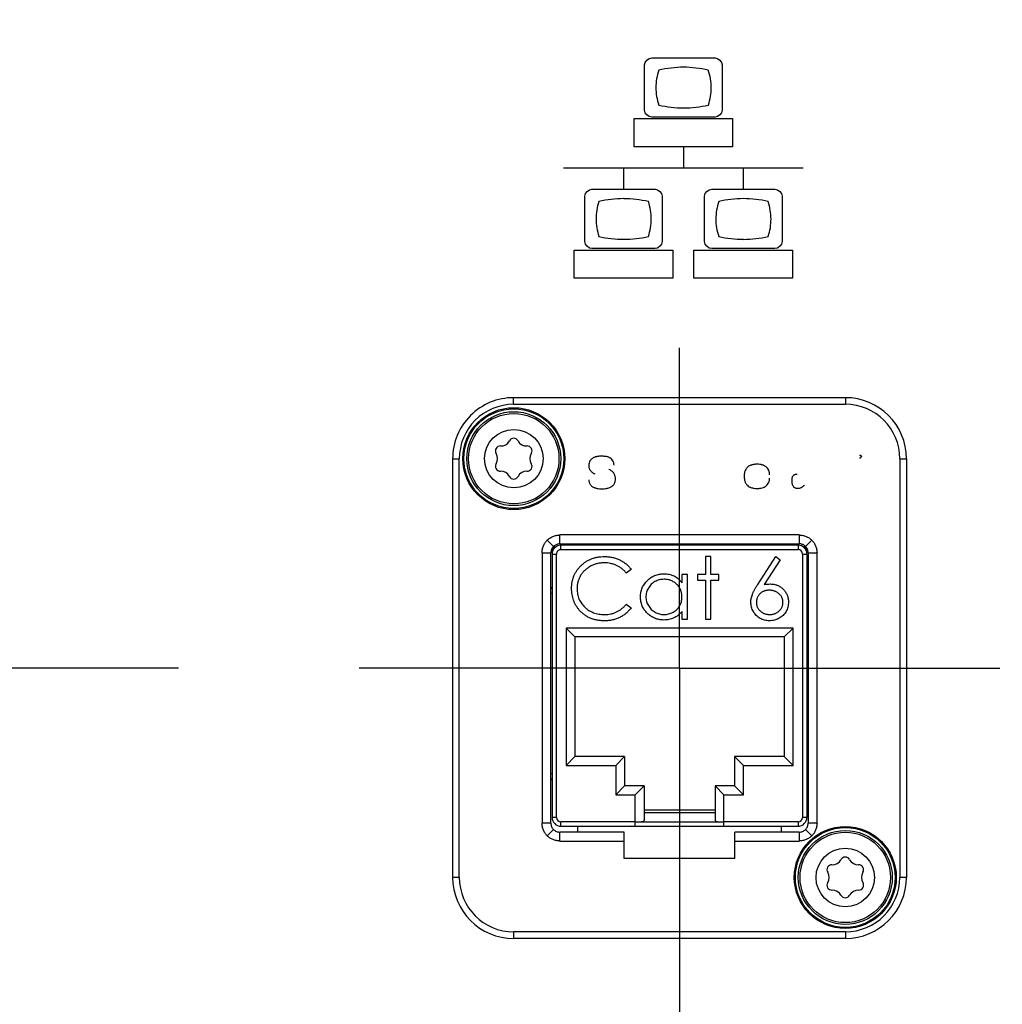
# Model space of a CAD drawing. Header units: inches. Extents: x 0 to 34, y 0 to 22.
# Tile 20 of 55: x 16.7 to 17.8, y 12.3 to 13.4. Entities that reach past the tile are written whole.
import ezdxf

# ---------------------------------------------------------------- set-up
doc = ezdxf.new("R2010")
doc.units = ezdxf.units.IN
doc.header["$LTSCALE"] = 1.87
doc.header["$MEASUREMENT"] = 0
doc.linetypes.add('CENTER', pattern=[0.6, 0.375, -0.075, 0.075, -0.075])
doc.layers.get('0').update_dxf_attribs({"linetype": 'CONTINUOUS'})
for name, color, linetype in [('02___PRT_ALL_AXES', 7, 'CONTINUOUS'), ('COSMETIC', 7, 'CONTINUOUS'), ('DIMENSIONS', 7, 'CONTINUOUS')]:
    doc.layers.add(name, color=color, linetype=linetype)
doc.styles.get("Standard").update_dxf_attribs({"font": 'txt', "width": 0.8})
doc.dimstyles.new('DIMSTYLE_1', dxfattribs={"dimtxt": 0.125, "dimasz": 0.18, "dimexe": 0.125, "dimexo": 0.0625, "dimgap": 0.09, "dimtad": 0, "dimtih": 1, "dimtoh": 1, "dimlfac": 2, "dimzin": 4, "dimdsep": 46, "dimtxsty": 'STANDARD', "dimblk": '_FILLED', "dimblk1": '_FILLED', "dimblk2": '_FILLED', "dimcen": 0.09, "dimadec": 0, "dimazin": 0, "dimtfac": 1, "dimtofl": 0, "dimtmove": 0, "dimatfit": 3, "dimldrblk": '_FILLED', "dimfxl": 1, "dimtolj": 1, "dimtzin": 4, "dimarcsym": 0})

# ---------------------------------------------------------------- blocks, each defined once
blk = doc.blocks.new('*D0')
at = {"layer": 'DIMENSIONS', "color": 2, "linetype": 'CONTINUOUS'}
blk.add_line((14.1504, 15.0521), (12.1914, 15.0521), dxfattribs=at)
at = {"layer": 'DIMENSIONS', "color": 2, "linetype": 'CONTINUOUS', "insert": (12.1289, 15.1146), "char_height": 0.125, "width": 1.725, "attachment_point": 3, "line_spacing_factor": 0.9}
blk.add_mtext('3X 120.00{\\Ftxt.shx;\\W1.000000;\\H0.125000; }[4.724]', dxfattribs=at)
blk = doc.blocks.new('_FILLED')
at = {"color": 0, "linetype": 'BYBLOCK'}
blk.add_solid([(0, 0), (-1, 0.1736), (-1, -0.1736)], dxfattribs=at)
blk = doc.blocks.new('*D1')
at = {"layer": 'DIMENSIONS', "color": 2, "linetype": 'CONTINUOUS'}
blk.add_line((16.9166, 12.6899), (12.1914, 12.6899), dxfattribs=at)
at = {"layer": 'DIMENSIONS', "color": 2, "linetype": 'CONTINUOUS', "insert": (12.1289, 12.7524), "char_height": 0.125, "width": 1.025, "attachment_point": 3, "line_spacing_factor": 0.9}
blk.add_mtext('4X .00{\\Ftxt.shx;\\W1.000000;\\H0.125000; }[0]', dxfattribs=at)
blk = doc.blocks.new('*D2')
at = {"layer": 'DIMENSIONS', "color": 2, "linetype": 'CONTINUOUS'}
blk.add_line((20.971, 14.0679), (12.1914, 14.0679), dxfattribs=at)
at = {"layer": 'DIMENSIONS', "color": 2, "linetype": 'CONTINUOUS', "insert": (12.1289, 14.1304), "char_height": 0.125, "width": 1.625, "attachment_point": 3, "line_spacing_factor": 0.9}
blk.add_mtext('2X 70.00{\\Ftxt.shx;\\W1.000000;\\H0.125000; }[2.756]', dxfattribs=at)
blk = doc.blocks.new('*D3')
at = {"layer": 'DIMENSIONS', "color": 2, "linetype": 'CONTINUOUS'}
blk.add_line((17.4819, 12.2662), (17.4819, 11.1855), dxfattribs=at)
at = {"layer": 'DIMENSIONS', "color": 2, "linetype": 'CONTINUOUS', "insert": (17.4194, 11.123), "char_height": 0.125, "width": 1.325, "attachment_point": 3, "rotation": 90, "line_spacing_factor": 0.9}
blk.add_mtext('72.00{\\Ftxt.shx;\\W1.000000;\\H0.125000; }[2.835]', dxfattribs=at)
blk = doc.blocks.new('*D5')
at = {"layer": 'DIMENSIONS', "color": 2, "linetype": 'CONTINUOUS'}
blk.add_line((17.4819, 12.4124), (17.4819, 11.1855), dxfattribs=at)
at = {"layer": 'DIMENSIONS', "color": 2, "linetype": 'CONTINUOUS', "insert": (17.4194, 11.123), "char_height": 0.125, "width": 1.325, "attachment_point": 3, "rotation": 90, "line_spacing_factor": 0.9}
blk.add_mtext('72.00{\\Ftxt.shx;\\W1.000000;\\H0.125000; }[2.835]', dxfattribs=at)

msp = doc.modelspace()

# ---------------------------------------------------------------- linework, layer by layer
at = {"color": 40, "linetype": 'CONTINUOUS'}
for p, q in [((17.4506, 13.3784), (17.5219, 13.3784)), ((17.4425, 13.3193), (17.4425, 13.3703)), ((17.53, 13.3703), (17.53, 13.3193)), ((17.4306, 13.3097), (17.5418, 13.3097)), ((17.4306, 13.2779), (17.4306, 13.3097)), ((17.5219, 13.3112), (17.4506, 13.3112)), ((17.5418, 13.3097), (17.5418, 13.2779)), ((17.5418, 13.2779), (17.4306, 13.2779)), ((17.4863, 13.2779), (17.4863, 13.254)), ((17.3511, 13.254), (17.6214, 13.254)), ((17.4187, 13.254), (17.4187, 13.2302)), ((17.5538, 13.254), (17.5538, 13.2302)), ((17.3831, 13.2302), (17.4543, 13.2302)), ((17.5182, 13.2302), (17.5895, 13.2302)), ((17.375, 13.1711), (17.375, 13.2222)), ((17.4624, 13.2222), (17.4624, 13.1711)), ((17.5101, 13.1711), (17.5101, 13.2222)), ((17.5976, 13.2222), (17.5976, 13.1711)), ((17.4543, 13.163), (17.3831, 13.163)), ((17.5895, 13.163), (17.5182, 13.163)), ((17.3631, 13.1614), (17.4743, 13.1614)), ((17.3631, 13.1297), (17.3631, 13.1614)), ((17.4743, 13.1614), (17.4743, 13.1297)), ((17.4982, 13.1614), (17.6094, 13.1614)), ((17.4982, 13.1297), (17.4982, 13.1614)), ((17.6094, 13.1614), (17.6094, 13.1297)), ((17.4743, 13.1297), (17.3631, 13.1297)), ((17.6094, 13.1297), (17.4982, 13.1297))]:
    msp.add_line(p, q, dxfattribs=at)
at = {"color": 7, "linetype": 'CONTINUOUS'}
for p, q in [((17.669, 12.9949), (17.2947, 12.9949)), ((17.2947, 12.9874), (17.2947, 12.9949)), ((17.2947, 12.9874), (17.669, 12.9874)), ((17.669, 12.9949), (17.669, 12.9874)), ((17.2259, 12.926), (17.2334, 12.926)), ((17.2259, 12.926), (17.2259, 12.4538)), ((17.2334, 12.4538), (17.2334, 12.926)), ((17.7304, 12.926), (17.7379, 12.926)), ((17.7304, 12.926), (17.7304, 12.4538)), ((17.7379, 12.926), (17.7379, 12.4538)), ((17.6169, 12.84), (17.3468, 12.84)), ((17.3468, 12.83), (17.3468, 12.84)), ((17.6169, 12.84), (17.6169, 12.83)), ((17.3397, 12.8271), (17.3326, 12.8341)), ((17.3468, 12.83), (17.6169, 12.83)), ((17.3659, 12.83), (17.3659, 12.8285)), ((17.3669, 12.83), (17.3669, 12.8285)), ((17.5969, 12.8285), (17.5969, 12.83)), ((17.5979, 12.8285), (17.5979, 12.83)), ((17.624, 12.8271), (17.6311, 12.8342)), ((17.3268, 12.82), (17.3368, 12.82)), ((17.3268, 12.82), (17.3268, 12.5148)), ((17.3368, 12.5148), (17.3368, 12.82)), ((17.3381, 12.8185), (17.3431, 12.8185)), ((17.3381, 12.8185), (17.3381, 12.5215)), ((17.3431, 12.5215), (17.3431, 12.8185)), ((17.6156, 12.8285), (17.3481, 12.8285)), ((17.3481, 12.8235), (17.3481, 12.8285)), ((17.3481, 12.8235), (17.6156, 12.8235)), ((17.6156, 12.8285), (17.6156, 12.8235)), ((17.6206, 12.8185), (17.6256, 12.8185)), ((17.6206, 12.8185), (17.6206, 12.5215)), ((17.6256, 12.8185), (17.6256, 12.5215)), ((17.627, 12.82), (17.637, 12.82)), ((17.627, 12.82), (17.627, 12.5148)), ((17.637, 12.5148), (17.637, 12.82)), ((17.5173, 12.8157), (17.5111, 12.8157)), ((17.5111, 12.8157), (17.5111, 12.7953)), ((17.5173, 12.7953), (17.5173, 12.8157)), ((17.5701, 12.7842), (17.5906, 12.8157)), ((17.5954, 12.8119), (17.5772, 12.7841)), ((17.5906, 12.8157), (17.5954, 12.8119)), ((17.4272, 12.8012), (17.4218, 12.7971)), ((17.4908, 12.7953), (17.4846, 12.7953)), ((17.4846, 12.7953), (17.4846, 12.786)), ((17.4908, 12.745), (17.4908, 12.7953)), ((17.5111, 12.7953), (17.5023, 12.7953)), ((17.5023, 12.7953), (17.5023, 12.7892)), ((17.5262, 12.7953), (17.5173, 12.7953)), ((17.5262, 12.7892), (17.5262, 12.7953)), ((17.5023, 12.7892), (17.5111, 12.7892)), ((17.5111, 12.7892), (17.5111, 12.745)), ((17.5173, 12.7892), (17.5262, 12.7892)), ((17.5173, 12.745), (17.5173, 12.7892)), ((17.4218, 12.7618), (17.4272, 12.7577)), ((17.4846, 12.7537), (17.4846, 12.745)), ((17.4846, 12.745), (17.4908, 12.745)), ((17.5111, 12.745), (17.5173, 12.745)), ((17.6099, 12.735), (17.3539, 12.735)), ((17.3539, 12.735), (17.3539, 12.58)), ((17.3639, 12.725), (17.3539, 12.735)), ((17.5999, 12.725), (17.6099, 12.735)), ((17.6099, 12.58), (17.6099, 12.735)), ((17.5999, 12.725), (17.3639, 12.725)), ((17.3639, 12.725), (17.3639, 12.59)), ((17.5999, 12.725), (17.5999, 12.59)), ((17.3639, 12.59), (17.3539, 12.58)), ((17.4199, 12.59), (17.3639, 12.59)), ((17.4199, 12.59), (17.4099, 12.58)), ((17.4199, 12.59), (17.4199, 12.557)), ((17.5999, 12.59), (17.5439, 12.59)), ((17.5439, 12.59), (17.5439, 12.557)), ((17.5439, 12.59), (17.5539, 12.58)), ((17.5999, 12.59), (17.6099, 12.58)), ((17.3539, 12.58), (17.4099, 12.58)), ((17.4099, 12.58), (17.4099, 12.547)), ((17.5539, 12.58), (17.6099, 12.58)), ((17.5539, 12.547), (17.5539, 12.58)), ((17.4199, 12.557), (17.4099, 12.547)), ((17.4419, 12.557), (17.4199, 12.557)), ((17.4419, 12.557), (17.4319, 12.547)), ((17.4419, 12.557), (17.4419, 12.518)), ((17.5439, 12.557), (17.5219, 12.557)), ((17.5219, 12.557), (17.5219, 12.518)), ((17.5219, 12.557), (17.5319, 12.547)), ((17.5439, 12.557), (17.5539, 12.547)), ((17.4099, 12.547), (17.4319, 12.547)), ((17.4319, 12.5115), (17.4319, 12.547)), ((17.5319, 12.547), (17.5539, 12.547)), ((17.5319, 12.5115), (17.5319, 12.547)), ((17.5219, 12.5295), (17.4419, 12.5295)), ((17.3431, 12.5215), (17.3381, 12.5215)), ((17.4419, 12.5269), (17.5219, 12.5269)), ((17.6256, 12.5215), (17.6206, 12.5215)), ((17.3368, 12.5148), (17.3268, 12.5148)), ((17.3397, 12.5077), (17.3327, 12.5007)), ((17.4319, 12.5165), (17.3481, 12.5165)), ((17.3481, 12.5115), (17.3481, 12.5165)), ((17.3481, 12.5115), (17.6156, 12.5115)), ((17.3669, 12.5115), (17.3669, 12.5048)), ((17.4319, 12.5163), (17.5319, 12.5163)), ((17.6156, 12.5165), (17.5319, 12.5165)), ((17.5969, 12.5048), (17.5969, 12.5115)), ((17.6156, 12.5165), (17.6156, 12.5115)), ((17.624, 12.5078), (17.6311, 12.5007)), ((17.637, 12.5148), (17.627, 12.5148)), ((17.4194, 12.5048), (17.3468, 12.5048)), ((17.3468, 12.4948), (17.3468, 12.5048)), ((17.4194, 12.4749), (17.4194, 12.5048)), ((17.617, 12.5048), (17.5444, 12.5048)), ((17.5444, 12.4749), (17.5444, 12.5048)), ((17.617, 12.5048), (17.617, 12.4948)), ((17.3468, 12.4948), (17.4194, 12.4948)), ((17.5444, 12.4948), (17.617, 12.4948)), ((17.5444, 12.4749), (17.4194, 12.4749)), ((17.2334, 12.4538), (17.2259, 12.4538)), ((17.7379, 12.4538), (17.7304, 12.4538)), ((17.669, 12.3924), (17.2948, 12.3924)), ((17.2948, 12.3849), (17.2948, 12.3924)), ((17.669, 12.3849), (17.2948, 12.3849)), ((17.669, 12.3924), (17.669, 12.3849))]:
    msp.add_line(p, q, dxfattribs=at)
for centre, radius in [((17.2949, 12.9261), 0.0575), ((17.2949, 12.9261), 0.053), ((17.2949, 12.9261), 0.051), ((17.2949, 12.9261), 0.033), ((17.6689, 12.4537), 0.0575), ((17.6689, 12.4537), 0.053), ((17.6689, 12.4537), 0.051), ((17.6689, 12.4537), 0.033)]:
    msp.add_circle(centre, radius, dxfattribs=at)
at = {"color": 40, "linetype": 'CONTINUOUS'}
for centre, radius, start, end in [((17.4864, 13.2474), 0.1202, 89.988, 103.4158), ((17.4863, 13.2462), 0.1214, 76.6665, 89.9582), ((17.4865, 13.4418), 0.1201, 256.5383, 269.9893), ((17.4865, 13.4415), 0.1198, 269.9867, 283.4635), ((17.4188, 13.0989), 0.1205, 89.9876, 103.3769), ((17.4189, 13.0989), 0.1204, 76.6065, 90.017), ((17.5839, 13.1965), 0.061, 161.2228, 179.952), ((17.5541, 13.2931), 0.1196, 269.9677, 283.4339)]:
    msp.add_arc(centre, radius, start, end, dxfattribs=at)
at = {"color": 7, "linetype": 'CONTINUOUS'}
for centre, radius, start, end in [((17.2948, 12.926), 0.0689, 90.0047, 180.0047), ((17.2948, 12.926), 0.0614, 90.0047, 180.0047), ((17.669, 12.926), 0.0689, 0.0047, 90.0047), ((17.669, 12.926), 0.0614, 0.0047, 90.0047), ((17.2797, 12.9349), 0.0055, 87.9741, 212.0259), ((17.2803, 12.9514), 0.011, 267.9741, 332.0259), ((17.2949, 12.9436), 0.0055, 27.9741, 152.0259), ((17.3094, 12.9514), 0.011, 207.9741, 272.0259), ((17.31, 12.9349), 0.0055, 327.9741, 92.0259), ((17.2657, 12.9261), 0.011, 327.9741, 32.0259), ((17.324, 12.9261), 0.011, 147.9741, 212.0259), ((17.2797, 12.9174), 0.0055, 147.9741, 272.0259), ((17.31, 12.9174), 0.0055, 267.9741, 32.0259), ((17.2803, 12.9009), 0.011, 27.9741, 92.0259), ((17.3094, 12.9009), 0.011, 87.9741, 152.0259), ((17.2949, 12.9086), 0.0055, 207.9741, 332.0259), ((17.3468, 12.8202), 0.00982, 90.0071, 95.0966), ((17.6169, 12.8202), 0.00982, 84.9127, 90.0022), ((17.3481, 12.8185), 0.01, 90.0047, 180.0047), ((17.3541, 12.8192), 0.016, 146.8904, 182.5708), ((17.3481, 12.8185), 0.005, 90.0047, 180.0047), ((17.6156, 12.8185), 0.01, 0.0047, 90.0047), ((17.6156, 12.8185), 0.005, 0.0047, 90.0047), ((17.6096, 12.8192), 0.016, 359.9992, 33.1189), ((17.3516, 12.7475), 0.03, 116.7483, 119.6409), ((17.3331, 12.7829), 0.005, 321.1931, 345.7902), ((17.6121, 12.7475), 0.03, 60.3683, 63.261), ((17.6306, 12.783), 0.005, 193.9742, 221.6989), ((17.3516, 12.5975), 0.03, 240.3683, 243.261), ((17.3331, 12.562), 0.005, 13.9742, 41.6989), ((17.6121, 12.5975), 0.03, 296.7483, 299.6409), ((17.6306, 12.562), 0.005, 141.1931, 165.7902), ((17.3481, 12.5215), 0.01, 180.0047, 270.0047), ((17.3481, 12.5215), 0.005, 180.0047, 270.0047), ((17.6156, 12.5215), 0.01, 270.0047, 0.0047), ((17.6156, 12.5215), 0.005, 270.0047, 0.0047), ((17.6543, 12.4789), 0.011, 267.9741, 332.0259), ((17.6689, 12.4712), 0.0055, 27.9741, 152.0259), ((17.6835, 12.4789), 0.011, 207.9741, 272.0259), ((17.6537, 12.4624), 0.0055, 87.9741, 212.0259), ((17.684, 12.4624), 0.0055, 327.9741, 92.0259), ((17.2948, 12.4538), 0.0689, 180.0047, 270.0047), ((17.2948, 12.4538), 0.0614, 180.0047, 270.0047), ((17.6397, 12.4537), 0.011, 327.9741, 32.0259), ((17.669, 12.4538), 0.0689, 270.0047, 0.0047), ((17.669, 12.4538), 0.0614, 270.0047, 0.0047), ((17.698, 12.4537), 0.011, 147.9741, 212.0259), ((17.6537, 12.4449), 0.0055, 147.9741, 272.0259), ((17.684, 12.4449), 0.0055, 267.9741, 32.0259), ((17.6543, 12.4284), 0.011, 27.9741, 92.0259), ((17.6689, 12.4362), 0.0055, 207.9741, 332.0259), ((17.6835, 12.4284), 0.011, 87.9741, 152.0259)]:
    msp.add_arc(centre, radius, start, end, dxfattribs=at)
for centre, start_param, end_param in [((17.4319, 12.518), 4.712389, 6.283185), ((17.5319, 12.518), -3.141593, -1.570796)]:
    msp.add_ellipse(centre, major_axis=(0.01, 0), ratio=0.176327, start_param=start_param, end_param=end_param, dxfattribs=at)
at = {"color": 40, "linetype": 'CONTINUOUS'}
for points in [[(17.4425, 13.3703), (17.4425, 13.3741), (17.4468, 13.3784), (17.4506, 13.3784)], [(17.5219, 13.3784), (17.5257, 13.3784), (17.53, 13.3741), (17.53, 13.3703)], [(17.4585, 13.3643), (17.4563, 13.358), (17.4552, 13.3513), (17.4552, 13.3447)], [(17.5176, 13.3446), (17.5176, 13.3512), (17.5165, 13.358), (17.5143, 13.3643)], [(17.4552, 13.3447), (17.4552, 13.3381), (17.4563, 13.3313), (17.4585, 13.325)], [(17.5144, 13.325), (17.5165, 13.3313), (17.5176, 13.338), (17.5176, 13.3446)], [(17.4506, 13.3112), (17.4468, 13.3112), (17.4425, 13.3154), (17.4425, 13.3193)], [(17.53, 13.3193), (17.53, 13.3154), (17.5257, 13.3112), (17.5219, 13.3112)], [(17.375, 13.2222), (17.375, 13.226), (17.3793, 13.2302), (17.3831, 13.2302)], [(17.4543, 13.2302), (17.4581, 13.2302), (17.4624, 13.226), (17.4624, 13.2222)], [(17.5101, 13.2222), (17.5101, 13.226), (17.5144, 13.2302), (17.5182, 13.2302)], [(17.5895, 13.2302), (17.5933, 13.2302), (17.5976, 13.226), (17.5976, 13.2222)], [(17.5539, 13.2194), (17.5446, 13.2194), (17.5352, 13.2183), (17.5261, 13.2161)], [(17.5818, 13.2161), (17.5727, 13.2183), (17.5633, 13.2194), (17.5539, 13.2194)], [(17.3909, 13.2161), (17.3888, 13.2098), (17.3877, 13.2031), (17.3877, 13.1965)], [(17.45, 13.1964), (17.45, 13.2031), (17.4489, 13.2098), (17.4467, 13.2161)], [(17.5851, 13.1964), (17.5851, 13.2031), (17.584, 13.2098), (17.5818, 13.2161)], [(17.3877, 13.1965), (17.3877, 13.1899), (17.3888, 13.1831), (17.391, 13.1768)], [(17.4468, 13.1768), (17.4489, 13.1831), (17.45, 13.1898), (17.45, 13.1964)], [(17.5228, 13.1965), (17.5228, 13.1899), (17.5239, 13.1831), (17.5261, 13.1768)], [(17.5819, 13.1768), (17.5841, 13.1831), (17.5851, 13.1898), (17.5851, 13.1964)], [(17.3909, 13.1768), (17.4001, 13.1746), (17.4095, 13.1736), (17.4189, 13.1736)], [(17.4189, 13.1736), (17.4282, 13.1736), (17.4377, 13.1746), (17.4468, 13.1768)], [(17.5261, 13.1768), (17.5352, 13.1746), (17.5447, 13.1736), (17.554, 13.1736)], [(17.3831, 13.163), (17.3793, 13.163), (17.375, 13.1673), (17.375, 13.1711)], [(17.4624, 13.1711), (17.4624, 13.1673), (17.4581, 13.163), (17.4543, 13.163)], [(17.5182, 13.163), (17.5144, 13.163), (17.5101, 13.1673), (17.5101, 13.1711)], [(17.5976, 13.1711), (17.5976, 13.1673), (17.5933, 13.163), (17.5895, 13.163)]]:
    msp.add_open_spline(points, degree=3, dxfattribs=at)
at = {"color": 7, "linetype": 'CONTINUOUS'}
for points, knots in [([(17.408, 12.9189), (17.4079, 12.9197), (17.4078, 12.921), (17.4072, 12.9226), (17.4065, 12.9241), (17.4054, 12.9255), (17.4041, 12.9266), (17.403, 12.9272), (17.4019, 12.9278), (17.4002, 12.9283), (17.3986, 12.9285), (17.3969, 12.9287), (17.3952, 12.9289), (17.3935, 12.9289), (17.3918, 12.9288), (17.3906, 12.9287), (17.3893, 12.9285), (17.3881, 12.9283), (17.3868, 12.928), (17.3856, 12.9276), (17.3845, 12.9271), (17.3831, 12.9261), (17.3815, 12.9246), (17.3802, 12.9224), (17.3795, 12.92), (17.3795, 12.9183), (17.3795, 12.9174)], [0, 0, 0, 0, 0.062513, 0.09385, 0.125172, 0.187755, 0.219156, 0.25052, 0.281753, 0.312895, 0.375492, 0.40682, 0.43804, 0.500258, 0.531374, 0.562558, 0.59383, 0.625153, 0.65637, 0.687502, 0.718755, 0.750102, 0.812612, 0.875105, 0.937599, 1, 1, 1, 1]), ([(17.6851, 12.9301), (17.6853, 12.9301), (17.6859, 12.93), (17.6865, 12.9295), (17.687, 12.9289), (17.6871, 12.9283), (17.6871, 12.9281)], [0, 0, 0, 0, 0.249958, 0.500001, 0.750038, 1, 1, 1, 1]), ([(17.5835, 12.9079), (17.5835, 12.9083), (17.5835, 12.9092), (17.5833, 12.9106), (17.583, 12.912), (17.5823, 12.9137), (17.5813, 12.9152), (17.58, 12.9165), (17.5789, 12.9174), (17.5777, 12.9181), (17.5765, 12.9187), (17.5752, 12.9191), (17.5734, 12.9195), (17.5711, 12.9198), (17.5688, 12.9198), (17.567, 12.9197), (17.5656, 12.9195), (17.5642, 12.9193), (17.5629, 12.9189), (17.5616, 12.9185), (17.5604, 12.9179), (17.5592, 12.9171), (17.5582, 12.9162), (17.5573, 12.9151), (17.5563, 12.9136), (17.5556, 12.9119), (17.5552, 12.9101), (17.5549, 12.9083), (17.5548, 12.9069), (17.5548, 12.906)], [0, 0, 0, 0, 0.031284, 0.062643, 0.0939, 0.125099, 0.18766, 0.219102, 0.250444, 0.281611, 0.312705, 0.343958, 0.375345, 0.437811, 0.500013, 0.531165, 0.56238, 0.593687, 0.625006, 0.656216, 0.6874, 0.718706, 0.75006, 0.781365, 0.812648, 0.875153, 0.906401, 0.937657, 1, 1, 1, 1]), ([(17.6866, 12.9281), (17.6866, 12.9279), (17.6865, 12.9275), (17.6862, 12.927), (17.6857, 12.9267), (17.6853, 12.9266), (17.6851, 12.9266)], [0, 0, 0, 0, 0.249958, 0.500001, 0.750038, 1, 1, 1, 1]), ([(17.3795, 12.9174), (17.3796, 12.9169), (17.3797, 12.916), (17.3801, 12.9146), (17.3808, 12.9133), (17.3817, 12.9122), (17.3827, 12.9112), (17.3838, 12.9103), (17.3851, 12.9095), (17.3859, 12.9091), (17.3864, 12.9089)], [0, 0, 0, 0, 0.125438, 0.251037, 0.375796, 0.500157, 0.625366, 0.750727, 0.87549, 1, 1, 1, 1]), ([(17.4095, 12.9045), (17.4094, 12.9051), (17.4092, 12.9061), (17.4088, 12.9076), (17.4082, 12.9091), (17.4073, 12.9104), (17.4062, 12.9116), (17.4045, 12.9129), (17.4031, 12.9136), (17.4021, 12.9139)], [0, 0, 0, 0, 0.12523, 0.250639, 0.375422, 0.500062, 0.625313, 0.750737, 1, 1, 1, 1]), ([(17.6146, 12.9083), (17.6141, 12.9083), (17.6134, 12.9083), (17.6124, 12.9081), (17.6117, 12.9079), (17.611, 12.9076), (17.6104, 12.9072), (17.6099, 12.9067), (17.6093, 12.9059), (17.6088, 12.9048), (17.6085, 12.9034), (17.6084, 12.902), (17.6084, 12.9005), (17.6085, 12.8991), (17.6088, 12.8976), (17.6092, 12.8963), (17.6099, 12.895), (17.6108, 12.8941), (17.6116, 12.8936), (17.6125, 12.8931), (17.6137, 12.8928), (17.6146, 12.8928), (17.6151, 12.8928)], [0, 0, 0, 0, 0.062284, 0.093622, 0.125042, 0.156236, 0.187359, 0.21873, 0.250238, 0.312775, 0.375079, 0.437508, 0.49994, 0.562218, 0.624582, 0.687078, 0.749527, 0.812133, 0.843478, 0.874668, 0.937181, 1, 1, 1, 1]), ([(17.3795, 12.9024), (17.3795, 12.9015), (17.3797, 12.9001), (17.3803, 12.8984), (17.3809, 12.8973), (17.3818, 12.8962), (17.3827, 12.8952), (17.3838, 12.8944), (17.385, 12.8938), (17.3863, 12.8933), (17.3876, 12.8929), (17.3889, 12.8926), (17.3906, 12.8923), (17.3929, 12.8921), (17.3955, 12.892), (17.3978, 12.8923), (17.3995, 12.8925), (17.4013, 12.8929), (17.403, 12.8934), (17.4047, 12.8942), (17.4058, 12.8949), (17.4068, 12.8958), (17.4077, 12.8968), (17.4084, 12.898), (17.4091, 12.8996), (17.4096, 12.9018), (17.4095, 12.9037), (17.4095, 12.9045)], [0, 0, 0, 0, 0.062474, 0.09382, 0.125199, 0.156554, 0.187828, 0.219112, 0.250463, 0.28173, 0.312915, 0.344135, 0.375379, 0.437751, 0.500041, 0.562411, 0.593606, 0.624775, 0.687237, 0.718609, 0.749828, 0.781027, 0.812388, 0.84382, 0.875157, 0.937629, 1, 1, 1, 1]), ([(17.5548, 12.906), (17.5549, 12.9051), (17.555, 12.9037), (17.5553, 12.9019), (17.5556, 12.9006), (17.556, 12.8993), (17.5567, 12.8981), (17.5574, 12.897), (17.5587, 12.8957), (17.5602, 12.8946), (17.5618, 12.8938), (17.5631, 12.8933), (17.5644, 12.893), (17.5662, 12.8927), (17.5684, 12.8925), (17.5707, 12.8925), (17.5725, 12.8927), (17.5743, 12.893), (17.5761, 12.8933), (17.5777, 12.8941), (17.5789, 12.8948), (17.5799, 12.8957), (17.5812, 12.897), (17.5822, 12.8985), (17.5829, 12.9002), (17.5834, 12.902), (17.5835, 12.9033), (17.5835, 12.9042)], [0, 0, 0, 0, 0.062398, 0.093744, 0.125002, 0.156131, 0.187344, 0.218682, 0.250039, 0.31249, 0.343687, 0.374911, 0.406202, 0.437471, 0.499819, 0.562035, 0.593257, 0.624634, 0.687044, 0.7181, 0.749354, 0.78082, 0.81234, 0.874849, 0.906016, 0.937312, 1, 1, 1, 1]), ([(17.6151, 12.8928), (17.6158, 12.8927), (17.6173, 12.8929), (17.6193, 12.8936), (17.6211, 12.8947), (17.6222, 12.8956), (17.6227, 12.8961)], [0, 0, 0, 0, 0.249501, 0.49956, 0.750181, 1, 1, 1, 1]), ([(17.3326, 12.8341), (17.3336, 12.835), (17.3356, 12.8367), (17.3391, 12.8386), (17.3428, 12.8397), (17.3455, 12.84), (17.3468, 12.84)], [0, 0, 0, 0, 0.24994, 0.5, 0.75006, 1, 1, 1, 1]), ([(17.6169, 12.84), (17.6183, 12.84), (17.6209, 12.8397), (17.6247, 12.8386), (17.6281, 12.8367), (17.6302, 12.8351), (17.6311, 12.8342)], [0, 0, 0, 0, 0.24994, 0.5, 0.75006, 1, 1, 1, 1]), ([(17.3268, 12.82), (17.3268, 12.8213), (17.327, 12.8239), (17.3282, 12.8277), (17.33, 12.8312), (17.3317, 12.8332), (17.3326, 12.8341)], [0, 0, 0, 0, 0.24994, 0.5, 0.75006, 1, 1, 1, 1]), ([(17.3459, 12.8299), (17.3448, 12.8298), (17.3425, 12.8292), (17.3405, 12.8279), (17.3397, 12.8271)], [0, 0, 0, 0, 0.499617, 1, 1, 1, 1]), ([(17.624, 12.8271), (17.6232, 12.8279), (17.6213, 12.8293), (17.619, 12.8299), (17.6178, 12.83)], [0, 0, 0, 0, 0.500383, 1, 1, 1, 1]), ([(17.6311, 12.8342), (17.632, 12.8332), (17.6337, 12.8312), (17.6356, 12.8277), (17.6367, 12.8239), (17.6369, 12.8213), (17.637, 12.82)], [0, 0, 0, 0, 0.24994, 0.5, 0.75006, 1, 1, 1, 1]), ([(17.3397, 12.8271), (17.3388, 12.8261), (17.3373, 12.8239), (17.3368, 12.8213), (17.3368, 12.82)], [0, 0, 0, 0, 0.499985, 1, 1, 1, 1]), ([(17.627, 12.82), (17.627, 12.8213), (17.6264, 12.8239), (17.6249, 12.8262), (17.624, 12.8271)], [0, 0, 0, 0, 0.500015, 1, 1, 1, 1]), ([(17.3601, 12.7798), (17.3601, 12.7811), (17.3602, 12.7835), (17.3607, 12.7871), (17.3615, 12.7905), (17.3627, 12.7938), (17.3642, 12.7969), (17.366, 12.7999), (17.3682, 12.8027), (17.3706, 12.8054), (17.3733, 12.8078), (17.3762, 12.8099), (17.3793, 12.8117), (17.3826, 12.8131), (17.386, 12.8143), (17.3896, 12.8151), (17.3933, 12.8156), (17.3959, 12.8156), (17.3972, 12.8157)], [0, 0, 0, 0, 0.064558, 0.127014, 0.187955, 0.248014, 0.307748, 0.368235, 0.42947, 0.492743, 0.556258, 0.618217, 0.679655, 0.741246, 0.803415, 0.866815, 0.932328, 1, 1, 1, 1]), ([(17.3968, 12.8086), (17.3961, 12.8086), (17.3947, 12.8086), (17.3927, 12.8084), (17.3907, 12.8081), (17.3887, 12.8076), (17.3868, 12.8071), (17.3849, 12.8064), (17.3831, 12.8056), (17.3813, 12.8047), (17.3795, 12.8037), (17.3779, 12.8026), (17.3764, 12.8014), (17.3749, 12.8001), (17.3736, 12.7988), (17.3723, 12.7973), (17.3712, 12.7958), (17.3702, 12.7942), (17.3692, 12.7925), (17.3685, 12.7908), (17.3678, 12.789), (17.3672, 12.7872), (17.3668, 12.7853), (17.3665, 12.7834), (17.3663, 12.7814), (17.3663, 12.78), (17.3663, 12.7794)], [0, 0, 0, 0, 0.043955, 0.087502, 0.130463, 0.172752, 0.215403, 0.25765, 0.300153, 0.343121, 0.385925, 0.427686, 0.468818, 0.509492, 0.549883, 0.58998, 0.630405, 0.670869, 0.711384, 0.751627, 0.791776, 0.832459, 0.873319, 0.914543, 0.956924, 1, 1, 1, 1]), ([(17.4218, 12.7971), (17.4214, 12.7976), (17.4207, 12.7985), (17.4194, 12.7998), (17.4181, 12.801), (17.4168, 12.8021), (17.4154, 12.8031), (17.4139, 12.8041), (17.4124, 12.8049), (17.4103, 12.8059), (17.4076, 12.807), (17.4041, 12.8079), (17.4005, 12.8085), (17.398, 12.8086), (17.3968, 12.8086)], [0, 0, 0, 0, 0.063163, 0.125475, 0.187121, 0.248294, 0.309295, 0.36985, 0.430973, 0.492456, 0.616148, 0.740844, 0.868183, 1, 1, 1, 1]), ([(17.3972, 12.8157), (17.398, 12.8156), (17.3995, 12.8156), (17.4018, 12.8154), (17.4041, 12.8151), (17.4063, 12.8147), (17.4084, 12.8142), (17.4105, 12.8135), (17.4126, 12.8128), (17.4145, 12.8119), (17.4164, 12.8109), (17.4182, 12.8098), (17.4199, 12.8086), (17.4216, 12.8073), (17.4231, 12.806), (17.4246, 12.8045), (17.426, 12.8029), (17.4268, 12.8018), (17.4272, 12.8012)], [0, 0, 0, 0, 0.068548, 0.135683, 0.201215, 0.265682, 0.329267, 0.392395, 0.45507, 0.517127, 0.57879, 0.63974, 0.700192, 0.759806, 0.819628, 0.879355, 0.939512, 1, 1, 1, 1]), ([(17.4378, 12.7703), (17.4379, 12.7712), (17.4379, 12.7729), (17.4383, 12.7755), (17.4389, 12.7779), (17.4397, 12.7803), (17.4408, 12.7825), (17.4422, 12.7847), (17.4437, 12.7867), (17.4456, 12.7886), (17.4475, 12.7904), (17.4496, 12.792), (17.4518, 12.7933), (17.4541, 12.7944), (17.4565, 12.7952), (17.459, 12.7958), (17.4616, 12.7961), (17.4634, 12.7962), (17.4643, 12.7962)], [0, 0, 0, 0, 0.063775, 0.126079, 0.186904, 0.247574, 0.308003, 0.369132, 0.432033, 0.496791, 0.561611, 0.624914, 0.686726, 0.748079, 0.809582, 0.871631, 0.934886, 1, 1, 1, 1]), ([(17.4643, 12.7962), (17.4653, 12.7962), (17.4673, 12.7961), (17.4703, 12.7957), (17.473, 12.7949), (17.4757, 12.7938), (17.4782, 12.7924), (17.4805, 12.7907), (17.4827, 12.7885), (17.484, 12.7869), (17.4846, 12.786)], [0, 0, 0, 0, 0.129862, 0.254654, 0.376015, 0.495255, 0.614798, 0.738106, 0.865196, 1, 1, 1, 1]), ([(17.4644, 12.79), (17.4634, 12.79), (17.4617, 12.7899), (17.459, 12.7895), (17.4565, 12.7886), (17.4542, 12.7875), (17.4519, 12.7861), (17.45, 12.7844), (17.4482, 12.7824), (17.4467, 12.7802), (17.4455, 12.7778), (17.4447, 12.7754), (17.4441, 12.7728), (17.444, 12.7711), (17.444, 12.7702)], [0, 0, 0, 0, 0.085921, 0.169593, 0.252476, 0.336244, 0.419505, 0.502036, 0.584775, 0.669846, 0.754185, 0.836658, 0.91801, 1, 1, 1, 1]), ([(17.4846, 12.7701), (17.4846, 12.7708), (17.4846, 12.7721), (17.4843, 12.7741), (17.4838, 12.7761), (17.4832, 12.7779), (17.4824, 12.7796), (17.4814, 12.7813), (17.4802, 12.7829), (17.4788, 12.7843), (17.4773, 12.7857), (17.4757, 12.7869), (17.474, 12.7878), (17.4722, 12.7886), (17.4704, 12.7893), (17.4685, 12.7897), (17.4664, 12.79), (17.4651, 12.79), (17.4644, 12.79)], [0, 0, 0, 0, 0.065634, 0.129188, 0.191219, 0.251913, 0.312507, 0.373494, 0.435152, 0.498741, 0.562095, 0.624187, 0.685476, 0.746097, 0.807612, 0.869967, 0.933951, 1, 1, 1, 1]), ([(17.5624, 12.7642), (17.5624, 12.7649), (17.5624, 12.7664), (17.5628, 12.7686), (17.5633, 12.7708), (17.5639, 12.7727), (17.5645, 12.7743), (17.5651, 12.7755), (17.5657, 12.7768), (17.5664, 12.7782), (17.5672, 12.7796), (17.5681, 12.7811), (17.569, 12.7827), (17.5697, 12.7837), (17.5701, 12.7842)], [0, 0, 0, 0, 0.097818, 0.199726, 0.305276, 0.415811, 0.474472, 0.537274, 0.603657, 0.674299, 0.749834, 0.828598, 0.912378, 1, 1, 1, 1]), ([(17.5772, 12.7841), (17.5784, 12.7843), (17.5808, 12.7847), (17.5832, 12.7847), (17.5843, 12.7848)], [0, 0, 0, 0, 0.512659, 1, 1, 1, 1]), ([(17.5843, 12.7848), (17.585, 12.7847), (17.5864, 12.7847), (17.5884, 12.7844), (17.5904, 12.784), (17.5922, 12.7833), (17.594, 12.7825), (17.5957, 12.7815), (17.5973, 12.7802), (17.5988, 12.7789), (17.6002, 12.7774), (17.6015, 12.7758), (17.6025, 12.7741), (17.6033, 12.7723), (17.604, 12.7704), (17.6044, 12.7685), (17.6047, 12.7664), (17.6048, 12.765), (17.6048, 12.7643)], [0, 0, 0, 0, 0.065231, 0.128405, 0.190067, 0.250943, 0.311546, 0.372863, 0.435024, 0.499072, 0.563091, 0.62551, 0.68668, 0.747283, 0.808563, 0.870742, 0.934341, 1, 1, 1, 1]), ([(17.3688, 12.7553), (17.3681, 12.7561), (17.3667, 12.7578), (17.365, 12.7606), (17.3635, 12.7635), (17.3622, 12.7665), (17.3613, 12.7696), (17.3606, 12.7729), (17.3602, 12.7763), (17.3601, 12.7787), (17.3601, 12.7798)], [0, 0, 0, 0, 0.124329, 0.247156, 0.36878, 0.490734, 0.613614, 0.738958, 0.867311, 1, 1, 1, 1]), ([(17.3663, 12.7794), (17.3663, 12.7783), (17.3664, 12.7763), (17.3668, 12.7734), (17.3674, 12.7706), (17.3684, 12.7679), (17.3697, 12.7654), (17.3712, 12.763), (17.373, 12.7607), (17.375, 12.7586), (17.3773, 12.7566), (17.3797, 12.7549), (17.3823, 12.7535), (17.385, 12.7523), (17.3878, 12.7514), (17.3908, 12.7508), (17.394, 12.7503), (17.3961, 12.7503), (17.3972, 12.7503)], [0, 0, 0, 0, 0.064323, 0.12629, 0.186726, 0.246146, 0.305576, 0.365429, 0.426326, 0.48884, 0.551725, 0.613919, 0.675484, 0.737334, 0.800229, 0.864502, 0.931041, 1, 1, 1, 1]), ([(17.583, 12.7777), (17.5825, 12.7777), (17.5815, 12.7776), (17.58, 12.7775), (17.5786, 12.7771), (17.5772, 12.7767), (17.5759, 12.7762), (17.5747, 12.7755), (17.5736, 12.7746), (17.5726, 12.7737), (17.5716, 12.7727), (17.5708, 12.7716), (17.5701, 12.7705), (17.5695, 12.7693), (17.5691, 12.768), (17.5688, 12.7667), (17.5686, 12.7654), (17.5686, 12.7644), (17.5686, 12.764)], [0, 0, 0, 0, 0.070599, 0.137901, 0.203196, 0.26679, 0.329106, 0.390654, 0.452653, 0.515748, 0.577926, 0.63893, 0.698351, 0.757296, 0.816394, 0.876267, 0.936817, 1, 1, 1, 1]), ([(17.5986, 12.764), (17.5986, 12.7644), (17.5986, 12.7654), (17.5983, 12.7667), (17.598, 12.768), (17.5975, 12.7693), (17.5968, 12.7705), (17.596, 12.7716), (17.5951, 12.7727), (17.594, 12.7737), (17.5929, 12.7746), (17.5916, 12.7755), (17.5904, 12.7761), (17.589, 12.7767), (17.5876, 12.7771), (17.5861, 12.7775), (17.5846, 12.7776), (17.5836, 12.7777), (17.583, 12.7777)], [0, 0, 0, 0, 0.061138, 0.119994, 0.178225, 0.236256, 0.294929, 0.354716, 0.41673, 0.480664, 0.545832, 0.609758, 0.672971, 0.736017, 0.799839, 0.864775, 0.931088, 1, 1, 1, 1]), ([(17.4641, 12.7441), (17.4632, 12.7441), (17.4614, 12.7442), (17.4589, 12.7446), (17.4564, 12.7451), (17.454, 12.746), (17.4517, 12.7471), (17.4495, 12.7484), (17.4474, 12.7499), (17.4455, 12.7517), (17.4437, 12.7537), (17.4421, 12.7557), (17.4408, 12.7579), (17.4397, 12.7602), (17.4389, 12.7626), (17.4383, 12.7651), (17.4379, 12.7676), (17.4379, 12.7694), (17.4378, 12.7703)], [0, 0, 0, 0, 0.06462, 0.127433, 0.189004, 0.24993, 0.310668, 0.372329, 0.434939, 0.499576, 0.564191, 0.626735, 0.688109, 0.749294, 0.810331, 0.871901, 0.935046, 1, 1, 1, 1]), ([(17.444, 12.7702), (17.444, 12.7694), (17.4441, 12.7677), (17.4446, 12.7651), (17.4455, 12.7627), (17.4467, 12.7603), (17.4482, 12.758), (17.45, 12.756), (17.452, 12.7543), (17.4542, 12.7529), (17.4566, 12.7517), (17.4591, 12.7509), (17.4617, 12.7504), (17.4634, 12.7503), (17.4643, 12.7503)], [0, 0, 0, 0, 0.081589, 0.162859, 0.245484, 0.330807, 0.416493, 0.499893, 0.583048, 0.667158, 0.751312, 0.833785, 0.916256, 1, 1, 1, 1]), ([(17.4643, 12.7503), (17.4652, 12.7503), (17.467, 12.7504), (17.4696, 12.7509), (17.4721, 12.7517), (17.4746, 12.7529), (17.4769, 12.7543), (17.4789, 12.7559), (17.4806, 12.7578), (17.4821, 12.76), (17.4832, 12.7623), (17.4841, 12.7647), (17.4845, 12.7674), (17.4846, 12.7691), (17.4846, 12.7701)], [0, 0, 0, 0, 0.084802, 0.168664, 0.252552, 0.33824, 0.423103, 0.505556, 0.586176, 0.667136, 0.748499, 0.830452, 0.913456, 1, 1, 1, 1]), ([(17.5832, 12.7432), (17.5823, 12.7433), (17.5805, 12.7433), (17.5778, 12.7439), (17.5752, 12.7447), (17.5727, 12.7459), (17.5704, 12.7474), (17.5684, 12.7492), (17.5666, 12.7513), (17.5651, 12.7536), (17.5639, 12.7561), (17.563, 12.7587), (17.5625, 12.7614), (17.5624, 12.7633), (17.5624, 12.7642)], [0, 0, 0, 0, 0.084335, 0.167052, 0.249566, 0.33274, 0.415915, 0.497828, 0.580373, 0.6646, 0.749467, 0.83251, 0.915639, 1, 1, 1, 1]), ([(17.5686, 12.764), (17.5686, 12.7635), (17.5686, 12.7626), (17.5688, 12.7612), (17.5691, 12.7599), (17.5696, 12.7587), (17.5702, 12.7575), (17.571, 12.7564), (17.5719, 12.7553), (17.5729, 12.7543), (17.5741, 12.7534), (17.5752, 12.7525), (17.5765, 12.7518), (17.5778, 12.7513), (17.5792, 12.7508), (17.5806, 12.7505), (17.5821, 12.7503), (17.5831, 12.7503), (17.5836, 12.7503)], [0, 0, 0, 0, 0.061842, 0.121262, 0.180746, 0.239231, 0.298308, 0.358183, 0.420359, 0.484792, 0.549938, 0.613718, 0.676681, 0.739154, 0.8022, 0.86674, 0.93205, 1, 1, 1, 1]), ([(17.6048, 12.7643), (17.6047, 12.7634), (17.6047, 12.7615), (17.6041, 12.7587), (17.6033, 12.7561), (17.6021, 12.7536), (17.6006, 12.7513), (17.5987, 12.7493), (17.5966, 12.7475), (17.5942, 12.746), (17.5916, 12.7448), (17.5889, 12.7439), (17.5861, 12.7433), (17.5842, 12.7433), (17.5832, 12.7432)], [0, 0, 0, 0, 0.085948, 0.169125, 0.250399, 0.33229, 0.413364, 0.494172, 0.576022, 0.660757, 0.745783, 0.830044, 0.914028, 1, 1, 1, 1]), ([(17.5836, 12.7503), (17.5841, 12.7503), (17.5851, 12.7503), (17.5866, 12.7505), (17.588, 12.7508), (17.5893, 12.7513), (17.5907, 12.7518), (17.5919, 12.7525), (17.5931, 12.7534), (17.5942, 12.7543), (17.5952, 12.7553), (17.5961, 12.7564), (17.5969, 12.7575), (17.5975, 12.7587), (17.598, 12.76), (17.5983, 12.7612), (17.5986, 12.7626), (17.5986, 12.7635), (17.5986, 12.764)], [0, 0, 0, 0, 0.067962, 0.133283, 0.197835, 0.260892, 0.323377, 0.38635, 0.449638, 0.514795, 0.57924, 0.641814, 0.701359, 0.760727, 0.819222, 0.878716, 0.938147, 1, 1, 1, 1]), ([(17.3973, 12.7432), (17.3965, 12.7432), (17.395, 12.7432), (17.3929, 12.7434), (17.3908, 12.7436), (17.3887, 12.744), (17.3867, 12.7444), (17.3848, 12.7449), (17.383, 12.7455), (17.3811, 12.7462), (17.3794, 12.747), (17.3777, 12.7479), (17.3761, 12.7489), (17.3745, 12.75), (17.373, 12.7512), (17.3715, 12.7524), (17.3701, 12.7538), (17.3693, 12.7548), (17.3688, 12.7553)], [0, 0, 0, 0, 0.069663, 0.13775, 0.203917, 0.26878, 0.332414, 0.394754, 0.45618, 0.516996, 0.577396, 0.637198, 0.696999, 0.756756, 0.816554, 0.876948, 0.938132, 1, 1, 1, 1]), ([(17.3972, 12.7503), (17.3984, 12.7503), (17.4008, 12.7504), (17.4043, 12.7509), (17.4076, 12.7518), (17.4108, 12.7531), (17.4138, 12.7547), (17.4166, 12.7567), (17.4194, 12.7591), (17.421, 12.7609), (17.4218, 12.7618)], [0, 0, 0, 0, 0.128515, 0.252949, 0.374755, 0.49594, 0.617181, 0.740909, 0.867811, 1, 1, 1, 1]), ([(17.4272, 12.7577), (17.4268, 12.7571), (17.4259, 12.756), (17.4245, 12.7544), (17.423, 12.7529), (17.4215, 12.7515), (17.4198, 12.7502), (17.4181, 12.7491), (17.4163, 12.748), (17.4144, 12.747), (17.4125, 12.7461), (17.4105, 12.7453), (17.4084, 12.7447), (17.4063, 12.7441), (17.4041, 12.7437), (17.4019, 12.7434), (17.3996, 12.7432), (17.398, 12.7432), (17.3973, 12.7432)], [0, 0, 0, 0, 0.061674, 0.123053, 0.183475, 0.243727, 0.304279, 0.364863, 0.425946, 0.487391, 0.54922, 0.611144, 0.673529, 0.736961, 0.800785, 0.866013, 0.932101, 1, 1, 1, 1]), ([(17.4846, 12.7537), (17.4839, 12.7529), (17.4826, 12.7514), (17.4803, 12.7494), (17.4779, 12.7477), (17.4754, 12.7464), (17.4727, 12.7454), (17.4699, 12.7446), (17.4671, 12.7442), (17.4651, 12.7441), (17.4641, 12.7441)], [0, 0, 0, 0, 0.134298, 0.262085, 0.38627, 0.507165, 0.6273, 0.748145, 0.87237, 1, 1, 1, 1]), ([(17.3327, 12.5007), (17.3317, 12.5016), (17.3301, 12.5036), (17.3282, 12.5071), (17.3271, 12.5109), (17.3268, 12.5135), (17.3268, 12.5148)], [0, 0, 0, 0, 0.24994, 0.5, 0.75006, 1, 1, 1, 1]), ([(17.3368, 12.5148), (17.3368, 12.5135), (17.3373, 12.5109), (17.3388, 12.5087), (17.3397, 12.5077)], [0, 0, 0, 0, 0.500015, 1, 1, 1, 1]), ([(17.3397, 12.5077), (17.3406, 12.5068), (17.3429, 12.5053), (17.3455, 12.5048), (17.3468, 12.5048)], [0, 0, 0, 0, 0.499985, 1, 1, 1, 1]), ([(17.617, 12.5048), (17.6183, 12.5048), (17.6209, 12.5054), (17.6231, 12.5068), (17.624, 12.5078)], [0, 0, 0, 0, 0.500015, 1, 1, 1, 1]), ([(17.624, 12.5078), (17.625, 12.5087), (17.6264, 12.5109), (17.627, 12.5135), (17.627, 12.5148)], [0, 0, 0, 0, 0.499985, 1, 1, 1, 1]), ([(17.637, 12.5148), (17.637, 12.5135), (17.6367, 12.5109), (17.6356, 12.5071), (17.6337, 12.5037), (17.632, 12.5016), (17.6311, 12.5007)], [0, 0, 0, 0, 0.24994, 0.5, 0.75006, 1, 1, 1, 1]), ([(17.3468, 12.4948), (17.3455, 12.4948), (17.3429, 12.4951), (17.3391, 12.4962), (17.3356, 12.4981), (17.3336, 12.4997), (17.3327, 12.5007)], [0, 0, 0, 0, 0.24994, 0.5, 0.75006, 1, 1, 1, 1]), ([(17.6311, 12.5007), (17.6302, 12.4998), (17.6282, 12.4981), (17.6247, 12.4962), (17.6209, 12.4951), (17.6183, 12.4948), (17.617, 12.4948)], [0, 0, 0, 0, 0.24994, 0.5, 0.75006, 1, 1, 1, 1])]:
    msp.add_open_spline(points, degree=3, knots=knots, dxfattribs=at)
at = {"layer": '02___PRT_ALL_AXES', "color": 7, "linetype": 'CENTER'}
for q in [(17.4819, 13.0511), (17.1206, 12.6899), (17.8431, 12.6899), (17.4819, 12.3287)]:
    msp.add_line((17.4819, 12.6899), q, dxfattribs=at)
at = {"layer": 'COSMETIC', "color": 7, "linetype": 'CONTINUOUS'}
for centre in [(17.2949, 12.9261), (17.6689, 12.4537)]:
    msp.add_circle(centre, 0.0563, dxfattribs=at)

# ---------------------------------------------------------------- dimensions: what is measured, and where the dimension line sits
at = {"layer": 'DIMENSIONS', "color": 2, "linetype": 'CONTINUOUS'}
for feature_location, offset, origin, text, picture, middle in [((14.1504, 15.0521), (-1.959, 0), (18.6777, 12.6899), '3X <>', '*D0', (11.2664, 15.0521)), ((20.971, 14.0679), (-8.7796, 0), (21.0335, 12.6899), '2X <>', '*D2', (11.3164, 14.0679)), ((16.9165930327, 12.6899222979), (-4.7251992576, 0), (18.6777284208, 12.6899222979), '4X <>', '*D1', (11.6163937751, 12.6899222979))]:
    dim = msp.add_ordinate_dim(feature_location=feature_location, offset=offset, dtype=0, origin=origin, text=text, dimstyle='DIMSTYLE_1', override={"dimtad": 1, "dimtih": 0, "dimtoh": 0}, dxfattribs=at)
    dim.commit()
    dim.dimension.update_dxf_attribs({"geometry": picture, "text_midpoint": middle})
for feature_location, offset, origin, picture in [((17.4819, 12.4124), (0, -1.2269), (18.8992, 12.4749), '*D5'), ((17.4819, 12.2662), (0, -1.0807), (18.8992, 12.4685), '*D3')]:
    dim = msp.add_ordinate_dim(feature_location=feature_location, offset=offset, dtype=1, origin=origin, dimstyle='DIMSTYLE_1', override={"dimtad": 1, "dimtih": 0, "dimtoh": 0}, dxfattribs=at)
    dim.commit()
    dim.dimension.update_dxf_attribs({"geometry": picture, "text_midpoint": (17.4819, 10.4605)})

doc.saveas('drawing.dxf')
